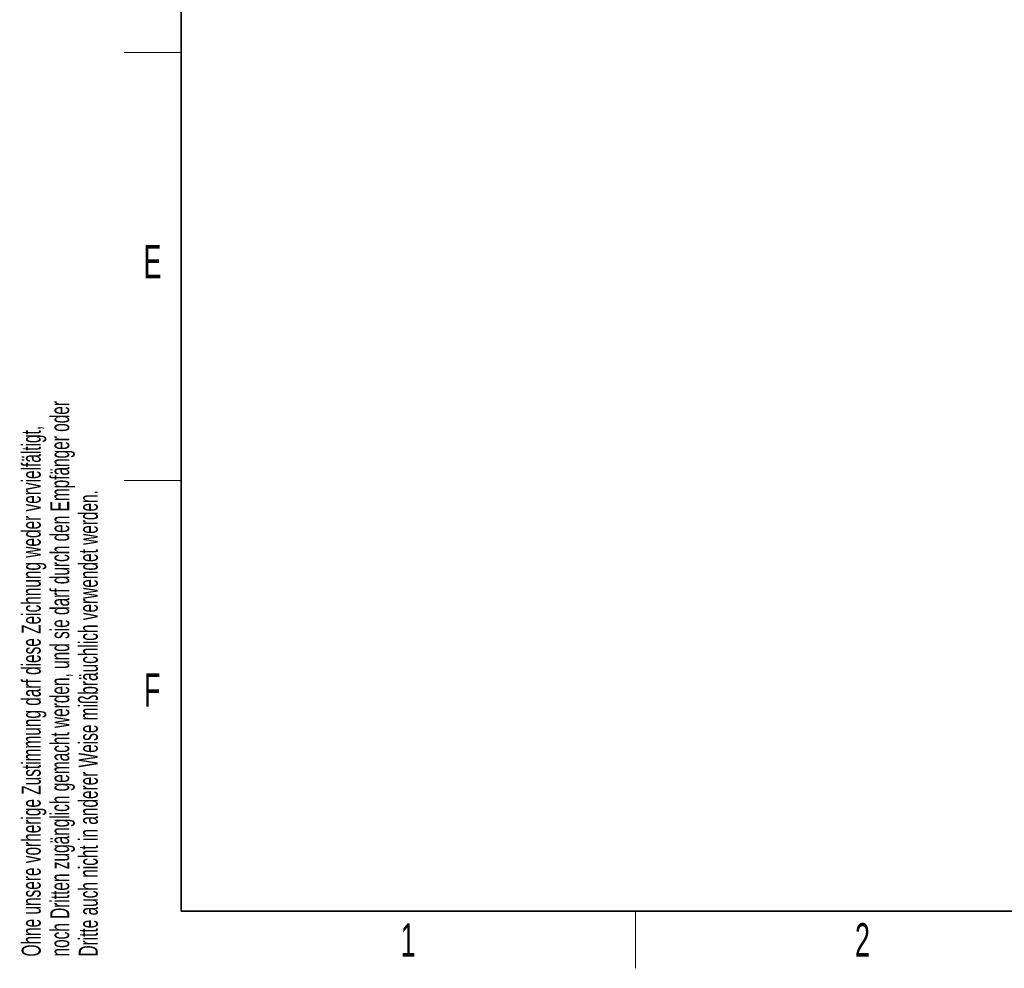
# Paper-space layout 'Blatt2' of a CAD drawing. Header units: millimetres. Extents: x 5 to 418, y 2 to 292.
# Tile 1 of 67: x 9 to 113, y 6 to 106. Entities that reach past the tile are written whole.
import ezdxf

# ---------------------------------------------------------------- set-up
doc = ezdxf.new("R2010")
doc.units = ezdxf.units.MM
doc.layers.add('SLD-0', color=7, linetype='Continuous')
doc.styles.add('SLDTEXTSTYLE1', font='TXT', dxfattribs={"width": 0.605})

# ---------------------------------------------------------------- blocks, each defined once
blk = doc.blocks.new('SW_NOTE_0_22')
at = {"layer": 'SLD-0', "color": 0, "char_height": 2, "attachment_point": 1, "rotation": 90, "style": 'SLDTEXTSTYLE1'}
for s, insert in [('noch Dritten zugänglich gemacht werden, und sie darf durch den Empfänger oder', (0.42, 0)), ('Ohne unsere vorherige Zustimmung darf diese Zeichnung weder vervielfältigt,', (-2.58, 0)), ('Dritte auch nicht in anderer Weise mißbräuchlich verwendet werden.', (3.42, 0))]:
    blk.add_mtext(s, dxfattribs=dict(at, insert=insert))

psp = doc.layouts.new('Blatt2')

# ---------------------------------------------------------------- linework, layer by layer
at = {"layer": 'SLD-0', "lineweight": 35}
for p, q in [((26, 282.5), (26, 12)), ((26, 12), (408, 12))]:
    psp.add_line(p, q, dxfattribs=at)
at = {"layer": 'SLD-0', "lineweight": 18}
for p, q in [((20, 102.25), (26, 102.25)), ((20, 57.25), (26, 57.25)), ((73.75, 6), (73.75, 12))]:
    psp.add_line(p, q, dxfattribs=at)

# ---------------------------------------------------------------- block references
at = {"layer": 'SLD-0'}
psp.add_blockref('SW_NOTE_0_22', (11.81, 7.24), dxfattribs=at)

# ---------------------------------------------------------------- texts
at = {"layer": 'SLD-0', "char_height": 3.5, "attachment_point": 2, "style": 'SLDTEXTSTYLE1'}
for s, insert in [('E', (22.98, 82)), ('F', (22.95, 37)), ('1', (49.85, 10.74)), ('2', (97.6, 10.74))]:
    psp.add_mtext(s, dxfattribs=dict(at, insert=insert))

doc.saveas('drawing.dxf')
